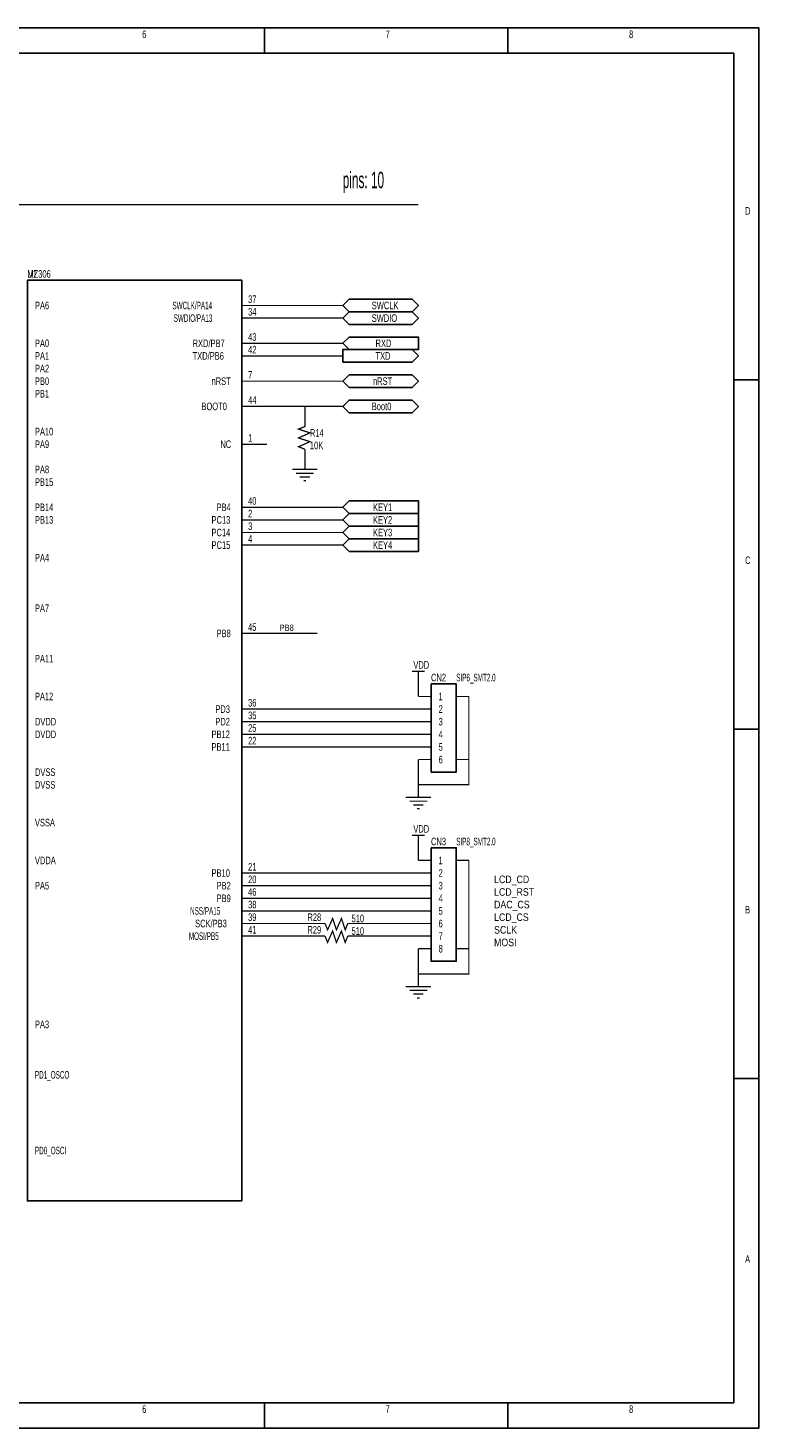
# Model space of a CAD drawing. Extents: x 0 to 15.5, y 0 to 11.1.
# Tile 3 of 3: x 9.7 to 15.5, y 0 to 11.1. Entities that reach past the tile are written whole.
import ezdxf

# ---------------------------------------------------------------- set-up
doc = ezdxf.new("R2010")
doc.units = 0
doc.header["$MEASUREMENT"] = 0
doc.layers.add('SHEET', color=5, linetype='CONTINUOUS')

msp = doc.modelspace()

# ---------------------------------------------------------------- linework, layer by layer
at = {"layer": 'SHEET'}
for points in [[(0, 11.1), (15.5, 11.1), (15.5, 0), (0, 0), (0, 11.1)], [(0, 11.1), (15.5, 11.1), (15.5, 0), (0, 0), (0, 11.1)], [(11.58, 10.9), (11.58, 11.1)], [(13.51, 10.9), (13.51, 11.1)], [(0.2, 10.9), (15.3, 10.9), (15.3, 0.2), (0.2, 0.2), (0.2, 10.9)], [(9.7, 9.1), (11.4, 9.1), (11.4, 1.8), (9.7, 1.8), (9.7, 9.1)], [(15.3, 8.31), (15.5, 8.31)], [(12.9, 5.9), (13.1, 5.9), (13.1, 5.2), (12.9, 5.2), (12.9, 5.9)], [(15.3, 5.54), (15.5, 5.54)], [(12.9, 4.6), (13.1, 4.6), (13.1, 3.7), (12.9, 3.7), (12.9, 4.6)], [(15.3, 2.77), (15.5, 2.77)], [(11.58, 0.2), (11.58, 0)], [(13.51, 0.2), (13.51, 0)]]:
    msp.add_lwpolyline(points, dxfattribs=at)
at = {"layer": 'SHEET', "const_width": 0.01}
for points in [[(12.8, 9.7), (3, 9.7)], [(11.4, 8.9), (11.6, 8.9)], [(11.6, 8.9), (12.2, 8.9)], [(11.4, 8.8), (11.6, 8.8)], [(11.6, 8.8), (12.2, 8.8)], [(11.4, 8.6), (11.6, 8.6)], [(11.6, 8.6), (12.2, 8.6)], [(11.4, 8.5), (11.6, 8.5)], [(11.6, 8.5), (12.2, 8.5)], [(11.4, 8.3), (11.6, 8.3)], [(11.6, 8.3), (12.2, 8.3)], [(11.4, 8.1), (11.6, 8.1)], [(11.6, 8.1), (12.2, 8.1)], [(11.9, 8), (11.9, 8.1)], [(11.9, 7.94), (11.9, 8)], [(11.9, 7.76), (11.85, 7.78), (11.94, 7.82), (11.85, 7.85), (11.94, 7.89), (11.85, 7.92), (11.9, 7.94)], [(11.4, 7.8), (11.6, 7.8)], [(11.9, 7.76), (11.9, 7.7)], [(11.9, 7.7), (11.9, 7.6)], [(11.8, 7.6), (12, 7.6)], [(11.83, 7.57), (11.97, 7.57)], [(11.86, 7.54), (11.94, 7.54)], [(11.89, 7.51), (11.91, 7.51)], [(11.4, 7.3), (11.6, 7.3)], [(11.6, 7.3), (12.2, 7.3)], [(11.4, 7.2), (11.6, 7.2)], [(11.4, 7.1), (11.6, 7.1)], [(11.6, 7.2), (12.2, 7.2)], [(11.6, 7.1), (12.2, 7.1)], [(11.4, 7), (11.6, 7)], [(11.6, 7), (12.2, 7)], [(11.4, 6.3), (11.6, 6.3)], [(11.6, 6.3), (12, 6.3)], [(12.75, 6), (12.85, 6)], [(12.8, 5.9), (12.8, 6)], [(12.8, 5.9), (12.8, 5.8)], [(12.9, 5.8), (12.8, 5.8)], [(13.2, 5.8), (13.2, 5.1), (12.8, 5.1), (12.8, 5.3)], [(13.1, 5.8), (13.2, 5.8)], [(11.4, 5.7), (11.6, 5.7)], [(11.6, 5.7), (12.8, 5.7)], [(12.9, 5.7), (12.8, 5.7)], [(11.4, 5.6), (11.6, 5.6)], [(11.6, 5.6), (12.8, 5.6)], [(12.9, 5.6), (12.8, 5.6)], [(11.4, 5.5), (11.6, 5.5)], [(11.6, 5.5), (12.8, 5.5)], [(12.9, 5.5), (12.8, 5.5)], [(11.4, 5.4), (11.6, 5.4)], [(11.6, 5.4), (12.8, 5.4)], [(12.9, 5.4), (12.8, 5.4)], [(12.9, 5.3), (12.8, 5.3)], [(13.1, 5.3), (13.2, 5.3)], [(12.7, 5), (12.9, 5)], [(12.8, 5.1), (12.8, 5)], [(12.73, 4.97), (12.87, 4.97)], [(12.76, 4.94), (12.84, 4.94)], [(12.79, 4.91), (12.81, 4.91)], [(12.75, 4.7), (12.85, 4.7)], [(12.8, 4.6), (12.8, 4.7)], [(12.8, 4.6), (12.8, 4.5)], [(12.9, 4.5), (12.8, 4.5)], [(12.8, 3.8), (12.8, 3.6), (13.2, 3.6), (13.2, 4.5)], [(13.1, 4.5), (13.2, 4.5)], [(11.4, 4.4), (11.6, 4.4)], [(11.6, 4.4), (12.8, 4.4)], [(12.9, 4.4), (12.8, 4.4)], [(11.4, 4.3), (11.6, 4.3)], [(11.6, 4.3), (12.8, 4.3)], [(12.9, 4.3), (12.8, 4.3)], [(11.4, 4.2), (11.6, 4.2)], [(11.6, 4.2), (12.8, 4.2)], [(12.9, 4.2), (12.8, 4.2)], [(11.4, 4.1), (11.6, 4.1)], [(11.4, 4), (11.6, 4)], [(11.6, 4.1), (12.8, 4.1)], [(11.6, 4), (12, 4)], [(12.06, 4), (12, 4)], [(12.06, 4), (12.08, 3.95), (12.12, 4.04), (12.15, 3.95), (12.19, 4.04), (12.22, 3.95), (12.24, 4)], [(12.24, 4), (12.3, 4)], [(12.3, 4), (12.8, 4)], [(12.9, 4.1), (12.8, 4.1)], [(12.9, 4), (12.8, 4)], [(11.4, 3.9), (11.6, 3.9)], [(11.6, 3.9), (12, 3.9)], [(12.06, 3.9), (12, 3.9)], [(12.06, 3.9), (12.08, 3.85), (12.12, 3.94), (12.15, 3.85), (12.19, 3.94), (12.22, 3.85), (12.24, 3.9)], [(12.24, 3.9), (12.3, 3.9)], [(12.8, 3.9), (12.3, 3.9)], [(12.9, 3.9), (12.8, 3.9)], [(12.9, 3.8), (12.8, 3.8)], [(13.1, 3.8), (13.2, 3.8)], [(12.8, 3.6), (12.8, 3.5)], [(12.7, 3.5), (12.9, 3.5)], [(12.73, 3.47), (12.87, 3.47)], [(12.76, 3.44), (12.84, 3.44)], [(12.79, 3.41), (12.81, 3.41)]]:
    msp.add_lwpolyline(points, dxfattribs=at)
at = {"layer": 'SHEET'}
for points in [[(12.25, 8.85), (12.2, 8.9), (12.25, 8.95), (12.75, 8.95), (12.8, 8.9), (12.75, 8.85), (12.25, 8.85)], [(12.25, 8.75), (12.2, 8.8), (12.25, 8.85), (12.75, 8.85), (12.8, 8.8), (12.75, 8.75), (12.25, 8.75)], [(12.25, 8.55), (12.2, 8.6), (12.25, 8.65), (12.8, 8.65), (12.8, 8.55), (12.25, 8.55)], [(12.2, 8.45), (12.2, 8.55), (12.75, 8.55), (12.8, 8.5), (12.75, 8.45), (12.2, 8.45)], [(12.25, 8.25), (12.2, 8.3), (12.25, 8.35), (12.75, 8.35), (12.8, 8.3), (12.75, 8.25), (12.25, 8.25)], [(12.25, 8.05), (12.2, 8.1), (12.25, 8.15), (12.75, 8.15), (12.8, 8.1), (12.75, 8.05), (12.25, 8.05)], [(12.25, 7.25), (12.2, 7.3), (12.25, 7.35), (12.8, 7.35), (12.8, 7.25), (12.25, 7.25)], [(12.25, 7.15), (12.2, 7.2), (12.25, 7.25), (12.8, 7.25), (12.8, 7.15), (12.25, 7.15)], [(12.25, 7.05), (12.2, 7.1), (12.25, 7.15), (12.8, 7.15), (12.8, 7.05), (12.25, 7.05)], [(12.25, 6.95), (12.2, 7), (12.25, 7.05), (12.8, 7.05), (12.8, 6.95), (12.25, 6.95)]]:
    msp.add_lwpolyline(points, close=True, dxfattribs=at)
for points in [[(11.9, 8.1, 1), (11.9, 8.1, 1)], [(13.2, 5.3, 1), (13.2, 5.3, 1)], [(12.8, 5.1, 1), (12.8, 5.1, 1)], [(13.2, 3.8, 1), (13.2, 3.8, 1)], [(12.8, 3.6, 1), (12.8, 3.6, 1)]]:
    msp.add_lwpolyline(points, format="xyb", close=True, dxfattribs=at)

# ---------------------------------------------------------------- texts
for s, height, width, p in [('6', 0.06, 0.65, (10.61, 11.02)), ('7', 0.06, 0.65, (12.54, 11.02)), ('8', 0.06, 0.65, (14.47, 11.02)), ('pins: 10', 0.13, 0.538462, (12.2, 9.83)), ('D', 0.06, 0.65, (15.39, 9.62)), ('MZ306', 0.06, 0.65, (9.7, 9.12)), ('U1', 0.06, 0.65, (9.7, 9.12)), ('PA6', 0.06, 0.65, (9.76, 8.87)), ('SWCLK/PA14', 0.06, 0.5, (10.85, 8.87)), ('37', 0.06, 0.65, (11.45, 8.92)), ('34', 0.06, 0.65, (11.45, 8.82)), ('SWCLK', 0.06, 0.65, (12.43, 8.87)), ('SWDIO/PA13', 0.06, 0.5, (10.86, 8.77)), ('SWDIO', 0.06, 0.65, (12.43, 8.77)), ('43', 0.06, 0.65, (11.45, 8.62)), ('PA0', 0.06, 0.65, (9.76, 8.57)), ('RXD/PB7', 0.06, 0.65, (11.01, 8.57)), ('42', 0.06, 0.65, (11.45, 8.52)), ('RXD', 0.06, 0.65, (12.46, 8.57)), ('PA1', 0.06, 0.65, (9.76, 8.47)), ('TXD/PB6', 0.06, 0.65, (11.01, 8.47)), ('TXD', 0.06, 0.65, (12.46, 8.47)), ('PA2', 0.06, 0.65, (9.76, 8.37)), ('PB0', 0.06, 0.65, (9.76, 8.27)), ('nRST', 0.06, 0.65, (11.16, 8.27)), ('7', 0.06, 0.65, (11.45, 8.32)), ('nRST', 0.06, 0.65, (12.44, 8.27)), ('PB1', 0.06, 0.65, (9.76, 8.17)), ('BOOT0', 0.06, 0.65, (11.08, 8.07)), ('44', 0.06, 0.65, (11.45, 8.12)), ('Boot0', 0.06, 0.65, (12.43, 8.07)), ('PA10', 0.06, 0.65, (9.76, 7.87)), ('R14', 0.06, 0.65, (11.94, 7.86)), ('PA9', 0.06, 0.65, (9.76, 7.77)), ('NC', 0.06, 0.65, (11.23, 7.77)), ('1', 0.06, 0.65, (11.45, 7.82)), ('10K', 0.06, 0.65, (11.94, 7.76)), ('PA8', 0.06, 0.65, (9.76, 7.57)), ('PB15', 0.06, 0.65, (9.76, 7.47)), ('PB14', 0.06, 0.65, (9.76, 7.27)), ('PB4', 0.06, 0.65, (11.2, 7.27)), ('40', 0.06, 0.65, (11.45, 7.32)), ('KEY1', 0.06, 0.65, (12.44, 7.27)), ('PB13', 0.06, 0.65, (9.76, 7.17)), ('PC13', 0.06, 0.65, (11.16, 7.17)), ('2', 0.06, 0.65, (11.45, 7.22)), ('KEY2', 0.06, 0.65, (12.44, 7.17)), ('PC14', 0.06, 0.65, (11.16, 7.07)), ('3', 0.06, 0.65, (11.45, 7.12)), ('KEY3', 0.06, 0.65, (12.44, 7.07)), ('PC15', 0.06, 0.65, (11.16, 6.97)), ('4', 0.06, 0.65, (11.45, 7.02)), ('KEY4', 0.06, 0.65, (12.44, 6.97)), ('PA4', 0.06, 0.65, (9.76, 6.87)), ('C', 0.06, 0.65, (15.39, 6.85)), ('PA7', 0.06, 0.65, (9.76, 6.47)), ('PB8', 0.06, 0.65, (11.2, 6.27)), ('45', 0.06, 0.65, (11.45, 6.32)), ('PB8', 0.05, 0.78, (11.7, 6.32)), ('PA11', 0.06, 0.65, (9.76, 6.07)), ('VDD', 0.06, 0.65, (12.76, 6.02)), ('CN2', 0.06, 0.65, (12.9, 5.92)), ('SIP6_SMT2.0', 0.06, 0.5, (13.1, 5.92)), ('PA12', 0.06, 0.65, (9.76, 5.77)), ('36', 0.06, 0.65, (11.45, 5.72)), ('1', 0.06, 0.65, (12.96, 5.77)), ('PD3', 0.06, 0.65, (11.19, 5.67)), ('35', 0.06, 0.65, (11.45, 5.62)), ('2', 0.06, 0.65, (12.96, 5.67)), ('DVDD', 0.06, 0.65, (9.76, 5.57)), ('PD2', 0.06, 0.65, (11.19, 5.57)), ('25', 0.06, 0.65, (11.45, 5.52)), ('3', 0.06, 0.65, (12.96, 5.57)), ('DVDD', 0.06, 0.65, (9.76, 5.47)), ('PB12', 0.06, 0.65, (11.16, 5.47)), ('22', 0.06, 0.65, (11.45, 5.42)), ('4', 0.06, 0.65, (12.96, 5.47)), ('PB11', 0.06, 0.65, (11.16, 5.37)), ('5', 0.06, 0.65, (12.96, 5.37)), ('6', 0.06, 0.65, (12.96, 5.27)), ('DVSS', 0.06, 0.65, (9.76, 5.17)), ('DVSS', 0.06, 0.65, (9.76, 5.07)), ('VSSA', 0.06, 0.65, (9.76, 4.77)), ('VDD', 0.06, 0.65, (12.76, 4.72)), ('CN3', 0.06, 0.65, (12.9, 4.62)), ('SIP8_SMT2.0', 0.06, 0.5, (13.1, 4.62)), ('VDDA', 0.06, 0.65, (9.76, 4.47)), ('21', 0.06, 0.65, (11.45, 4.42)), ('1', 0.06, 0.65, (12.96, 4.47)), ('PA5', 0.06, 0.65, (9.76, 4.27)), ('PB10', 0.06, 0.65, (11.16, 4.37)), ('PB2', 0.06, 0.65, (11.2, 4.27)), ('20', 0.06, 0.65, (11.45, 4.32)), ('2', 0.06, 0.65, (12.96, 4.37)), ('3', 0.06, 0.65, (12.96, 4.27)), ('LCD_CD', 0.06, 0.866667, (13.4, 4.32)), ('PB9', 0.06, 0.65, (11.2, 4.17)), ('46', 0.06, 0.65, (11.45, 4.22)), ('4', 0.06, 0.65, (12.96, 4.17)), ('LCD_RST', 0.06, 0.866667, (13.4, 4.22)), ('NSS/PA15', 0.06, 0.5, (10.99, 4.07)), ('38', 0.06, 0.65, (11.45, 4.12)), ('5', 0.06, 0.65, (12.96, 4.07)), ('DAC_CS', 0.06, 0.866667, (13.4, 4.12)), ('B', 0.06, 0.65, (15.39, 4.08)), ('SCK/PB3', 0.06, 0.65, (11.03, 3.97)), ('39', 0.06, 0.65, (11.45, 4.02)), ('R28', 0.06, 0.65, (11.92, 4.02)), ('510', 0.06, 0.65, (12.27, 4.01)), ('6', 0.06, 0.65, (12.96, 3.97)), ('LCD_CS', 0.06, 0.866667, (13.4, 4.02)), ('MOSI/PB5', 0.06, 0.5, (10.98, 3.87)), ('41', 0.06, 0.65, (11.45, 3.92)), ('R29', 0.06, 0.65, (11.92, 3.92)), ('510', 0.06, 0.65, (12.27, 3.91)), ('7', 0.06, 0.65, (12.96, 3.87)), ('SCLK', 0.06, 0.866667, (13.4, 3.92)), ('8', 0.06, 0.65, (12.96, 3.77)), ('MOSI', 0.06, 0.866667, (13.4, 3.82)), ('PA3', 0.06, 0.65, (9.76, 3.17)), ('PD1_OSCO', 0.06, 0.5, (9.76, 2.77)), ('PD0_OSCI', 0.06, 0.5, (9.76, 2.17)), ('A', 0.06, 0.65, (15.39, 1.31)), ('6', 0.06, 0.65, (10.61, 0.12)), ('7', 0.06, 0.65, (12.54, 0.12)), ('8', 0.06, 0.65, (14.47, 0.12))]:
    msp.add_text(s, height=height, dxfattribs=dict(at, width=width)).set_placement(p)

doc.saveas('drawing.dxf')
